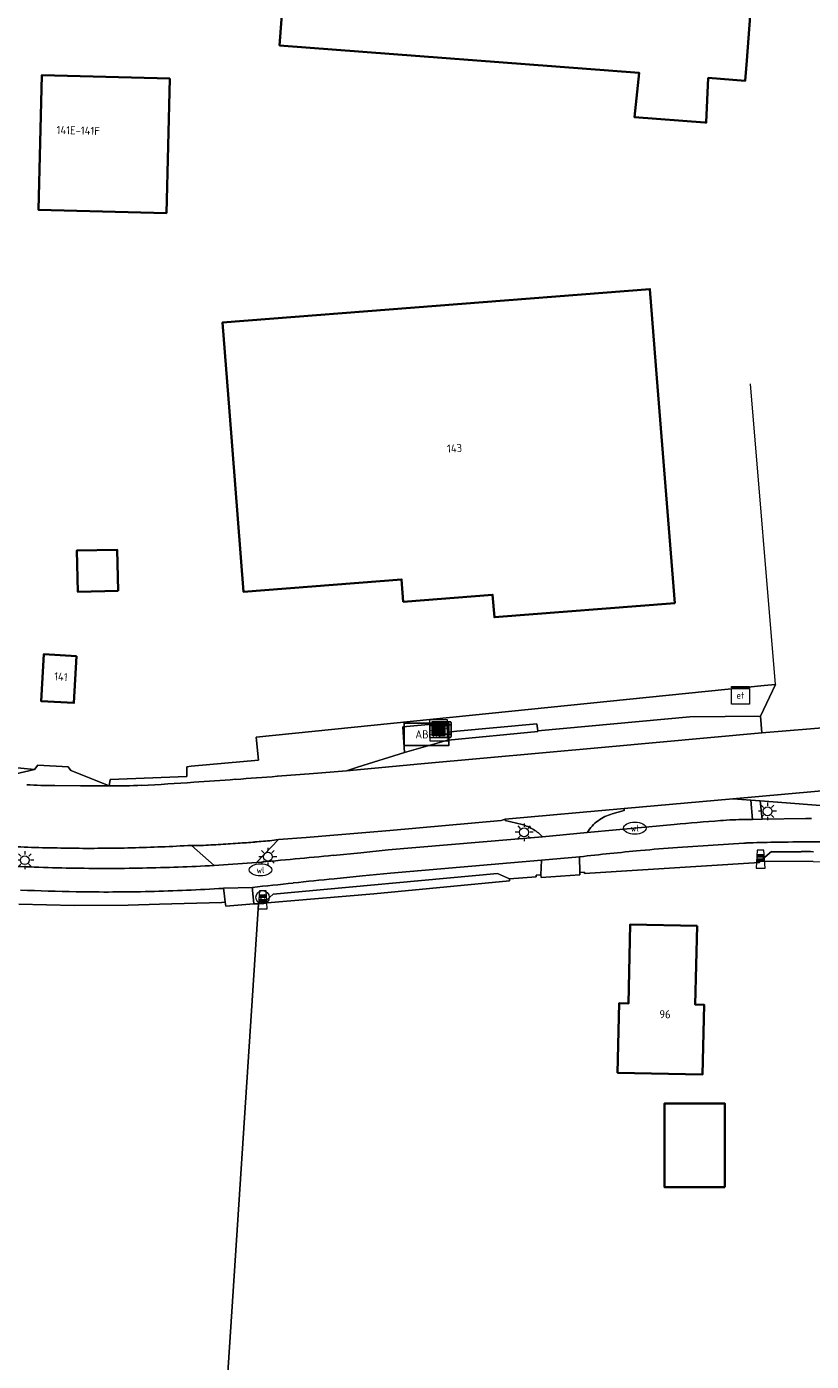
# Model space of a CAD drawing. Header units: metres. Extents: x 125158 to 132124, y 450612 to 454469.
# Tile 52 of 173: x 126663 to 126751, y 451493 to 451642. Entities that reach past the tile are written whole.
import ezdxf
from ezdxf.enums import TextEntityAlignment as Align

# ---------------------------------------------------------------- set-up
doc = ezdxf.new("R2010")
doc.units = ezdxf.units.M
doc.layers.get('0').update_dxf_attribs({"color": 8})
for name, color, linetype, lineweight in [('B-XX-IE-MEUBILAIR_WEGMEUBILAIR-S', 8, 'Continuous', 25), ('B-XX-KL-BRANDSTOF_LOCATIEPAAL-S', 8, 'Continuous', 25), ('B-XX-KL-ET_LS_OV_LICHTMAST-S', 8, 'Continuous', 25), ('B-XX-KL-ET_LS_SR_KAST-S', 8, 'Continuous', 25), ('B-XX-KL-WATER_PUT-S', 8, 'Continuous', 25), ('B-XX-OG-BEBOUWING-GV', 8, 'Continuous', 35), ('B-XX-OG-BEBOUWING-T18', 8, 'Continuous', 18), ('B-XX-OG-TERREIN_CULTUURSCHEIDING-GV', 8, 'Continuous', 18), ('B-XX-OG-WEG-GV', 8, 'Continuous', 18), ('B-XX-VW-HALTEPAAL-S', 8, 'Continuous', 25)]:
    doc.layers.add(name, color=color, linetype=linetype, lineweight=lineweight)
doc.styles.add('NLCS-ISO', font='NLCS-ISO.ttf')
doc.styles.add('NLCS-ISO-M-T18', font='NLCS-ISO.ttf', dxfattribs={"height": 1.8})

# ---------------------------------------------------------------- blocks, each defined once
blk = doc.blocks.new('SIE-WEG_AFVALBAK-SO')
at = {"linetype": 'ByBlock', "lineweight": 18}
h = blk.add_hatch(color=0, dxfattribs=at)
h.dxf.hatch_style = 1
h.paths.add_polyline_path([(-1.5, -1.5), (1.5, -1.5), (1.5, 1.5), (-1.5, 1.5)])
at = {"color": 0, "linetype": 'ByBlock', "lineweight": 18}
for points in [[(-2, -2), (2, -2), (2, 2), (-2, 2)], [(-1.5, -1.5), (1.5, -1.5), (1.5, 1.5), (-1.5, 1.5)]]:
    blk.add_lwpolyline(points, close=True, dxfattribs=at)
blk = doc.blocks.new('SKL-WATER_WATERLEIDINGPUT-SO')
at = {"color": 0, "linetype": 'ByBlock', "lineweight": 18}
blk.add_ellipse((0, 0), major_axis=(2.5, 0), ratio=0.54, dxfattribs=at)
at = {"color": 0, "linetype": 'ByBlock', "lineweight": 18, "style": 'NLCS-ISO'}
blk.add_text('wl', height=1.5, dxfattribs=at).set_placement((0, 0), align=Align.MIDDLE_CENTER)
blk = doc.blocks.new('SIE-WATER_VERKLIKKER_TRANSPORTLEIDING-SO')
at = {"color": 0, "linetype": 'ByBlock', "lineweight": 18}
blk.add_circle((0, 0), 1.5, dxfattribs=at)
at = {"color": 0, "linetype": 'ByBlock', "lineweight": 18, "style": 'NLCS-ISO'}
blk.add_text('vt', height=1.5, dxfattribs=at).set_placement((0, 0), align=Align.MIDDLE_CENTER)
blk = doc.blocks.new('SIE-WEG_ABRI-SO')
blk.add_lwpolyline([(-5, -2.5), (5, -2.5), (5, 2.5), (-5, 2.5)], close=True)
at = {"style": 'NLCS-ISO'}
blk.add_text('ABRI', height=1.8, dxfattribs=at).set_placement((0, 0), align=Align.MIDDLE_CENTER)
blk = doc.blocks.new('SKL-ET_OV_LICHTMAST-SO')
at = {"color": 0, "linetype": 'ByBlock', "lineweight": 18}
for points in [[(-1.25, 0), (-2, 0)], [(-1.41, 1.41), (-0.88, 0.88)], [(0, 2), (0, 1.25)], [(0.88, 0.88), (1.41, 1.41)], [(2, 0), (1.25, 0)], [(-1.41, -1.41), (-0.88, -0.88)], [(0, -1.25), (0, -2)], [(0.88, -0.88), (1.41, -1.41)]]:
    blk.add_lwpolyline(points, dxfattribs=at)
blk.add_circle((0, 0), 1, dxfattribs=at)
blk = doc.blocks.new('SVW-HALTEPAAL-SO')
for p, q in [((-1.29, 1.06), (1.29, 1.06)), ((-1.29, -1.06), (1.29, -1.06))]:
    blk.add_line(p, q)
blk.add_lwpolyline([(-1.09, -1.76), (1.09, -1.76, 0.414214), (1.29, -1.56), (1.29, 1.56, 0.414214), (1.09, 1.76), (-1.09, 1.76, 0.414214), (-1.29, 1.56), (-1.29, -1.56, 0.414214)], format="xyb", close=True)
at = {"lineweight": 18, "style": 'NLCS-ISO'}
blk.add_text('h', height=1.8, dxfattribs=at).set_placement((0.02, 0.01), align=Align.MIDDLE_CENTER)
blk = doc.blocks.new('SIE-WEG_PAAL_GRENSPAAL-SO')
at = {"linetype": 'ByBlock', "lineweight": 18}
h = blk.add_hatch(color=0, dxfattribs=at)
h.dxf.hatch_style = 1
h.paths.add_polyline_path([(0.90625, -0.5), (0.875, 0), (-0.875, 0), (-0.90625, -0.5)])
h.paths.add_polyline_path([(-0.8125, 1), (-0.84375, 0.5), (0.84375, 0.5), (0.8125, 1)])
at = {"color": 0, "linetype": 'ByBlock', "lineweight": 18}
blk.add_lwpolyline([(-1, -2), (1, -2), (0.75, 2), (-0.75, 2)], close=True, dxfattribs=at)
for points in [[(0.875, 0), (-0.875, 0)], [(0.84375, 0.5), (-0.84375, 0.5)], [(0.8125, 1), (-0.8125, 1)], [(0.90625, -0.5), (-0.90625, -0.5)]]:
    blk.add_lwpolyline(points, dxfattribs=at)
blk = doc.blocks.new('SKL-DATA_KAST-SO')
at = {"color": 0, "linetype": 'ByBlock', "lineweight": 18}
for points in [[(-2, 2), (2, 2), (2, 1.68), (-2, 1.68)], [(-2, 1.52), (2, 1.52), (2, -2), (-2, -2)]]:
    blk.add_lwpolyline(points, close=True, dxfattribs=at)
blk = doc.blocks.new('SKL-ET_KAST_ELEKTRA-SO')
at = {"color": 0, "linetype": 'ByBlock', "lineweight": 18}
for points in [[(-2, 2), (2, 2), (2, 1.68), (-2, 1.68)], [(-2, 1.52), (2, 1.52), (2, -2), (-2, -2)]]:
    blk.add_lwpolyline(points, close=True, dxfattribs=at)
at = {"color": 0, "linetype": 'ByBlock', "lineweight": 18, "style": 'NLCS-ISO'}
blk.add_text('et', height=1.5, dxfattribs=at).set_placement((0, 0), align=Align.MIDDLE_CENTER)

msp = doc.modelspace()

# ---------------------------------------------------------------- linework, layer by layer
at = {"layer": 'B-XX-OG-BEBOUWING-GV'}
for points in [[(126744.51, 451648.4), (126692.56, 451652.34), (126691.63, 451640.08), (126731.75, 451637.04), (126731.23, 451632.09), (126739.08, 451631.5), (126739.24, 451631.48), (126739.47, 451636.46), (126743.59, 451636.15), (126743.76, 451638.39)], [(126679.38, 451636.41), (126665.11, 451636.76), (126664.74, 451621.74), (126679.01, 451621.39)], [(126733.74, 451602.98), (126732.96, 451612.9), (126685.26, 451609.17), (126686.04, 451599.26), (126687.61, 451579.13), (126705.25, 451580.51), (126705.44, 451578.02), (126715.4, 451578.8), (126715.6, 451576.3), (126735.72, 451577.88)], [(126673.61, 451579.23), (126673.51, 451583.83), (126669.01, 451583.73), (126669.11, 451579.13)], [(126668.98, 451571.95), (126665.33, 451572.16), (126665.04, 451566.93), (126668.69, 451566.73)], [(126738.21, 451541.86), (126730.76, 451542.03), (126730.57, 451533.21), (126729.53, 451533.24), (126729.35, 451525.48), (126738.84, 451525.29), (126739.01, 451533.05), (126738.01, 451533.08)], [(126741.3, 451512.7), (126741.3, 451522.05), (126734.6, 451522.05), (126734.6, 451512.7)]]:
    msp.add_lwpolyline(points, close=True, dxfattribs=at)
at = {"layer": 'B-XX-OG-TERREIN_CULTUURSCHEIDING-GV'}
for points in [[(126691.63, 451640.08), (126692.56, 451652.34), (126744.51, 451648.4), (126743.76, 451638.39), (126743.59, 451636.15), (126739.47, 451636.46), (126739.24, 451631.48), (126739.08, 451631.5), (126731.23, 451632.09), (126731.75, 451637.04)], [(126664.74, 451621.74), (126665.11, 451636.76), (126679.38, 451636.41), (126679.01, 451621.39)], [(126686.04, 451599.26), (126685.26, 451609.17), (126732.96, 451612.9), (126733.74, 451602.98), (126735.72, 451577.88), (126715.6, 451576.3), (126715.4, 451578.8), (126705.44, 451578.02), (126705.25, 451580.51), (126687.61, 451579.13)], [(126669.11, 451579.13), (126669.01, 451583.73), (126673.51, 451583.83), (126673.61, 451579.23)], [(126665.04, 451566.93), (126665.33, 451572.16), (126668.98, 451571.95), (126668.69, 451566.73)], [(126730.57, 451533.21), (126730.76, 451542.03), (126738.21, 451541.86), (126738.01, 451533.08), (126739.01, 451533.05), (126738.84, 451525.29), (126729.35, 451525.48), (126729.53, 451533.24)], [(126734.6, 451522.05), (126741.3, 451522.05), (126741.3, 451512.7), (126734.6, 451512.7)]]:
    msp.add_lwpolyline(points, close=True, dxfattribs=at)
for points in [[(126746.95, 451568.8), (126744.18, 451602.33)], [(126618.02, 451564.8), (126620.83, 451564.42), (126633.62, 451562.83), (126635.52, 451564.81), (126636.86, 451562.45), (126646.71, 451561.23), (126647.73, 451561.08), (126662.77, 451559.45), (126664.28, 451559.32), (126664.68, 451559.79), (126668.04, 451559.6), (126668.33, 451559.19), (126670.13, 451558.47), (126672.64, 451557.47), (126672.73, 451558.18), (126681.29, 451558.53), (126681.29, 451559.62), (126681.77, 451559.66), (126689.3, 451560.35), (126689.03, 451562.93), (126745.7, 451568.67), (126746.95, 451568.8)], [(126751.16, 451549.03), (126745.26, 451549.09), (126745.18, 451548.92), (126725.66, 451547.69), (126725.65, 451547.86), (126725.14, 451547.83), (126725.15, 451547.54), (126720.82, 451547.27), (126720.8, 451547.54), (126720.27, 451547.51), (126720.28, 451547.34), (126717.29, 451547.1), (126717.3, 451546.89), (126702.15, 451545.45), (126689.8, 451544.38), (126689.3, 451544.33), (126685.54, 451486.89)], [(126685.54, 451486.89), (126689.3, 451544.33), (126689.19, 451544.33), (126688.75, 451544.31), (126685.63, 451544.06), (126685.57, 451544.51), (126685.21, 451544.46), (126685.16, 451544.46), (126678.24, 451544.27), (126674.76, 451544.17), (126668.72, 451544.14), (126662.55, 451544.28)]]:
    msp.add_lwpolyline(points, dxfattribs=at)
at = {"layer": 'B-XX-OG-WEG-GV'}
for points in [[(126720.45, 451563.62), (126737.4, 451565.2), (126745.29, 451565.26), (126746.95, 451568.8), (126745.7, 451568.67), (126689.03, 451562.93), (126689.3, 451560.35), (126681.77, 451559.66), (126681.29, 451559.62), (126681.29, 451558.53), (126672.73, 451558.18), (126672.64, 451557.47)], [(126746.95, 451568.8), (126745.29, 451565.26), (126745.45, 451563.41), (126753.57, 451564.08), (126763.49, 451564.9), (126766.72, 451565.17), (126765.09, 451565.75), (126763.35, 451566.97)], [(126763.49, 451564.9), (126753.57, 451564.08), (126745.45, 451563.41), (126727.97, 451561.79), (126707.38, 451559.93), (126699.1, 451559.17)], [(126699.1, 451559.17), (126700.34, 451559.56), (126705.59, 451561.21), (126705.38, 451564.06), (126710.28, 451564.5), (126710.36, 451563.48), (126711.42, 451563.58), (126720.34, 451564.41), (126720.45, 451563.62)], [(126658.21, 451557.88), (126664.28, 451559.32), (126662.77, 451559.45), (126647.73, 451561.08)], [(126783.53, 451556.58), (126786.21, 451556.96), (126786.31, 451556.98), (126786.45, 451557), (126789.02, 451557.47), (126789.81, 451557.62), (126791.42, 451557.93), (126801.26, 451560.1), (126806.36, 451561.85), (126786.31, 451560.04), (126769.84, 451558.56), (126764.06, 451558.03), (126754.23, 451557.13), (126742.2, 451556.03), (126744.2, 451555.88), (126745.26, 451555.8), (126754.41, 451555.11), (126756.47, 451554.95)], [(126664.28, 451559.32), (126658.21, 451557.88)], [(126666.56, 451557.51), (126669.43, 451557.49), (126672.64, 451557.47), (126670.13, 451558.47), (126668.33, 451559.19), (126668.04, 451559.6), (126664.68, 451559.79), (126664.28, 451559.32)], [(126690.78, 451551.37), (126691.53, 451551.49), (126694.61, 451551.73), (126697.7, 451551.98), (126700.82, 451552.24), (126703.94, 451552.51), (126716.35, 451553.61), (126716.79, 451553.75), (126730.07, 451554.95), (126742.2, 451556.03), (126754.23, 451557.13), (126764.06, 451558.03)], [(126672.64, 451557.47), (126669.43, 451557.49), (126666.56, 451557.51)], [(126728.76, 451554.36), (126730.07, 451554.73), (126730.07, 451554.95), (126716.79, 451553.75), (126716.8, 451553.61), (126718.71, 451553.18)], [(126743.57, 451553.73), (126744.41, 451553.74), (126744.2, 451555.88), (126742.2, 451556.03), (126730.07, 451554.95), (126730.07, 451554.73), (126728.76, 451554.36)], [(126756.47, 451554.95), (126754.41, 451555.11), (126745.26, 451555.8), (126745.48, 451553.76), (126750.34, 451553.84), (126750.97, 451553.84)], [(126718.71, 451553.18), (126716.8, 451553.61), (126716.79, 451553.75), (126716.35, 451553.61), (126703.94, 451552.51), (126700.82, 451552.24), (126697.7, 451551.98), (126694.61, 451551.73), (126691.53, 451551.49)], [(126735.67, 451553.17), (126725.96, 451552.27), (126720.99, 451551.81), (126703.77, 451550.33), (126700.7, 451550.02), (126697.63, 451549.73)], [(126725.96, 451552.27), (126735.67, 451553.17)], [(126750.97, 451553.84), (126750.34, 451553.84), (126745.48, 451553.76), (126744.41, 451553.74), (126743.57, 451553.73)], [(126697.63, 451549.73), (126700.7, 451550.02), (126703.77, 451550.33), (126720.99, 451551.81)], [(126720.99, 451551.81), (126725.96, 451552.27)], [(126682.6, 451550.81), (126681.81, 451550.84), (126684.33, 451548.59), (126689.08, 451548.94)], [(126684.33, 451548.59), (126681.81, 451550.84)], [(126681.81, 451550.84), (126682.6, 451550.81)], [(126691.53, 451551.49), (126689.08, 451548.94)], [(126689.08, 451548.94), (126691.53, 451551.49), (126690.78, 451551.37)], [(126743.71, 451551.1), (126743.44, 451551.09), (126736.02, 451550.6)], [(126736.02, 451550.6), (126743.44, 451551.09), (126743.71, 451551.1)], [(126689.08, 451548.94), (126684.33, 451548.59)], [(126697.74, 451547.12), (126700.87, 451547.43), (126704, 451547.74), (126720.85, 451549.18), (126725.1, 451549.57)], [(126720.28, 451547.34), (126720.27, 451547.51), (126720.8, 451547.54), (126720.85, 451549.18), (126704, 451547.74), (126700.87, 451547.43), (126697.74, 451547.12)], [(126725.1, 451549.57), (126725.14, 451547.83), (126725.65, 451547.86), (126725.66, 451547.69), (126745.18, 451548.92), (126745.26, 451549.09), (126746.53, 451550.15)], [(126746.53, 451550.15), (126745.26, 451549.09), (126751.16, 451549.03), (126755, 451548.91), (126762.83, 451548.67), (126766.24, 451548.77), (126764.61, 451550.02)], [(126688.6, 451546.16), (126688.63, 451545.83), (126688.75, 451544.31), (126689.19, 451544.33), (126689.3, 451544.33), (126689.8, 451544.38), (126690.92, 451545.4), (126715.95, 451547.72), (126717.29, 451547.1), (126720.28, 451547.34)], [(126662.55, 451544.28), (126668.72, 451544.14), (126674.76, 451544.17), (126678.24, 451544.27), (126685.16, 451544.46), (126685.21, 451544.46), (126685.57, 451544.51), (126685.44, 451545.5), (126685.37, 451546.05)], [(126685.37, 451546.05), (126688.6, 451546.16)]]:
    msp.add_lwpolyline(points, dxfattribs=at)
for points in [[(126745.29, 451565.26), (126737.4, 451565.2), (126720.45, 451563.62), (126720.45, 451563.53), (126710.43, 451562.59), (126710.27, 451562.56), (126705.59, 451561.21), (126700.34, 451559.56), (126699.1, 451559.17), (126707.38, 451559.93), (126727.97, 451561.79), (126745.45, 451563.41)], [(126705.59, 451561.21), (126710.27, 451562.56), (126710.43, 451562.59), (126710.36, 451563.48), (126710.28, 451564.5), (126705.38, 451564.06)], [(126710.36, 451563.48), (126710.43, 451562.59), (126720.45, 451563.53), (126720.45, 451563.62), (126720.34, 451564.41), (126711.42, 451563.58)], [(126745.48, 451553.76), (126745.26, 451555.8), (126744.2, 451555.88), (126744.41, 451553.74)], [(126720.85, 451549.18), (126720.8, 451547.54), (126720.82, 451547.27), (126725.15, 451547.54), (126725.14, 451547.83), (126725.1, 451549.57)], [(126717.29, 451547.1), (126715.95, 451547.72), (126690.92, 451545.4), (126689.8, 451544.38), (126702.15, 451545.45), (126717.3, 451546.89)], [(126688.75, 451544.31), (126688.63, 451545.83), (126688.6, 451546.16), (126685.37, 451546.05), (126685.44, 451545.5), (126685.57, 451544.51), (126685.63, 451544.06)]]:
    msp.add_lwpolyline(points, close=True, dxfattribs=at)
for centre, radius, start, end in [((126639.1, 452257.45), 700.85, 274.61085, 274.91126), ((126667.89, 451744.29), 186.94, 272.5667, 274.3501), ((126629.59, 452369.13), 812.93, 273.7008, 274.03013), ((126630.14, 452363.67), 807.45, 274.01851, 274.35013), ((126618.28, 452516.06), 960.3, 274.36611, 274.60861), ((126667.33, 451648.18), 90.67, 267.529, 269.5109), ((126673.07, 451628.86), 71.39, 269.6547, 272.5609), ((126717.13, 451547.94), 5.47, 65.8647, 73.2517), ((126730.05, 451549.71), 4.83, 126.4944, 137.2058), ((126730, 451549.78), 4.74, 115.8222, 126.5274), ((126730.02, 451549.77), 4.76, 105.315, 115.979), ((126753.61, 451370.89), 183.16, 94.0021, 95.6208), ((126744.47, 451501.77), 51.97, 90.9912, 94.0187), ((126717.09, 451547.9), 5.52, 58.3975, 65.7064), ((126717.18, 451548.04), 5.35, 51.5198, 58.3639), ((126717.22, 451548.07), 5.31, 44.7962, 51.6832), ((126730.07, 451549.71), 4.84, 137.3349, 148.009), ((126670.38, 451754.13), 203.61, 267.6234, 269.4571), ((126670.36, 451753.51), 203, 269.4595, 271.3462), ((126670.51, 451750.58), 200.06, 271.3235, 273.2379), ((126667.25, 451843.37), 292.96, 273.0027, 273.4346), ((126666.92, 451841.39), 291.01, 273.5225, 273.9572), ((126667.48, 451829.02), 278.63, 274.0184, 274.4075), ((126667.46, 451826.97), 276.58, 274.4445, 274.8362), ((126768.62, 451163.05), 388.96, 95.4175, 96.423), ((126745.49, 451407.07), 143.84, 93.7721, 95.4221), ((126749.5, 451401.88), 149.34, 91.0268, 92.219), ((126751.35, 451283.48), 267.75, 90.082, 90.9688), ((126751.11, 451372.02), 179.21, 88.8666, 90.0474), ((126572.58, 452850.23), 1306.5, 275.11596, 275.3043), ((126575.86, 452822.02), 1278.1, 275.2745, 275.46703), ((126747.36, 450179.39), 1370.75, 89.89617, 90.03465), ((126749.26, 451392.03), 158.12, 89.2917, 89.7882), ((126672.3, 451770.08), 221.81, 266.8733, 268.9792), ((126672.34, 451770.12), 221.85, 268.9678, 271.0322), ((126672.33, 451772.78), 224.5, 271.0237, 273.0635), ((126672.33, 451759.39), 213.75, 267.4245, 269.0907), ((126672.28, 451756.75), 211.11, 269.0939, 271.3244), ((126672.26, 451757.04), 211.4, 271.327, 273.5546), ((126859.55, 449958.86), 1596.47, 95.98216, 96.14691), ((126839.01, 450158.16), 1396.13, 95.80767, 95.99605)]:
    msp.add_arc(centre, radius, start, end, dxfattribs=at)
at = {"layer": 'B-XX-OG-WEG-GV', "extrusion": (0, 0, -1)}
for centre, radius, start, end in [((-126639.1, 452257.45), 700.85, 265.08874, 265.38915), ((-126667.89, 451744.29), 186.94, 265.6499, 267.4333), ((-126629.59, 452369.13), 812.93, 265.96987, 266.2992), ((-126630.14, 452363.67), 807.45, 265.64987, 265.98149), ((-126618.28, 452516.06), 960.3, 265.39139, 265.63389), ((-126667.33, 451648.18), 90.67, 270.4891, 272.471), ((-126673.07, 451628.86), 71.39, 267.4391, 270.3453), ((-126717.13, 451547.94), 5.47, 106.7483, 114.1353), ((-126730.05, 451549.71), 4.83, 42.7942, 53.5056), ((-126730, 451549.78), 4.74, 53.4726, 64.1778), ((-126730.02, 451549.77), 4.76, 64.021, 74.685), ((-126753.61, 451370.89), 183.16, 84.3792, 85.9979), ((-126744.47, 451501.77), 51.97, 85.9813, 89.0088), ((-126717.09, 451547.9), 5.52, 114.2936, 121.6025), ((-126717.18, 451548.04), 5.35, 121.6361, 128.4802), ((-126717.22, 451548.07), 5.31, 128.3168, 135.2038), ((-126730.07, 451549.71), 4.84, 31.991, 42.6651), ((-126670.38, 451754.13), 203.61, 270.5429, 272.3766), ((-126670.36, 451753.51), 203, 268.6538, 270.5405), ((-126670.51, 451750.58), 200.06, 266.7621, 268.6765), ((-126667.25, 451843.37), 292.96, 266.5654, 266.9973), ((-126666.92, 451841.39), 291.01, 266.0428, 266.4775), ((-126667.48, 451829.02), 278.63, 265.5925, 265.9816), ((-126667.46, 451826.97), 276.58, 265.1638, 265.5555), ((-126768.62, 451163.05), 388.96, 83.577, 84.5825), ((-126745.49, 451407.07), 143.84, 84.5779, 86.2279), ((-126749.5, 451401.88), 149.34, 87.781, 88.9732), ((-126751.35, 451283.48), 267.75, 89.0312, 89.918), ((-126751.11, 451372.02), 179.21, 89.9526, 91.1334), ((-126572.58, 452850.23), 1306.5, 264.6957, 264.88404), ((-126575.86, 452822.02), 1278.1, 264.53297, 264.7255), ((-126747.36, 450179.39), 1370.75, 89.96535, 90.10383), ((-126749.26, 451392.03), 158.12, 90.2118, 90.7083), ((-126672.3, 451770.08), 221.81, 271.0208, 273.1267), ((-126672.34, 451770.12), 221.85, 268.9678, 271.0322), ((-126672.33, 451772.78), 224.5, 266.9365, 268.9763), ((-126672.33, 451759.39), 213.75, 270.9093, 272.5755), ((-126672.28, 451756.75), 211.11, 268.6756, 270.9061), ((-126672.26, 451757.04), 211.4, 266.4454, 268.673), ((-126859.55, 449958.86), 1596.47, 83.85309, 84.01784), ((-126839.01, 450158.16), 1396.13, 84.00395, 84.19233)]:
    msp.add_arc(centre, radius, start, end, dxfattribs=at)

# ---------------------------------------------------------------- block references
at = {"layer": 'B-XX-IE-MEUBILAIR_WEGMEUBILAIR-S', "xscale": 0.5, "yscale": 0.5, "zscale": 0.5}
for name, p in [('SIE-WEG_ABRI-SO', (126708.02, 451563.23)), ('SIE-WEG_AFVALBAK-SO', (126709.38, 451563.86)), ('SKL-DATA_KAST-SO', (126709.42, 451563.45)), ('SIE-WEG_PAAL_GRENSPAAL-SO', (126745.31, 451549.29)), ('SIE-WEG_PAAL_GRENSPAAL-SO', (126689.76, 451544.77))]:
    msp.add_blockref(name, p, dxfattribs=at)
at = {"layer": 'B-XX-KL-BRANDSTOF_LOCATIEPAAL-S', "xscale": 0.5, "yscale": 0.5, "zscale": 0.5}
msp.add_blockref('SIE-WATER_VERKLIKKER_TRANSPORTLEIDING-SO', (126689.74, 451545.05), dxfattribs=at)
at = {"layer": 'B-XX-KL-ET_LS_OV_LICHTMAST-S', "xscale": 0.5, "yscale": 0.5, "zscale": 0.5}
for p in [(126746.08, 451554.64), (126718.92, 451552.3), (126663.21, 451549.19), (126690.33, 451549.57)]:
    msp.add_blockref('SKL-ET_OV_LICHTMAST-SO', p, dxfattribs=at)
at = {"layer": 'B-XX-KL-ET_LS_SR_KAST-S', "xscale": 0.5, "yscale": 0.5, "zscale": 0.5}
msp.add_blockref('SKL-ET_KAST_ELEKTRA-SO', (126743.05, 451567.58), dxfattribs=at)
at = {"layer": 'B-XX-KL-WATER_PUT-S', "xscale": 0.5, "yscale": 0.5, "zscale": 0.5}
for p in [(126731.27, 451552.76), (126689.51, 451548.11)]:
    msp.add_blockref('SKL-WATER_WATERLEIDINGPUT-SO', p, dxfattribs=at)
at = {"layer": 'B-XX-VW-HALTEPAAL-S', "xscale": 0.5, "yscale": 0.5, "zscale": 0.5}
msp.add_blockref('SVW-HALTEPAAL-SO', (126710.12, 451563.76), dxfattribs=at)

# ---------------------------------------------------------------- texts
at = {"layer": 'B-XX-OG-BEBOUWING-T18', "style": 'NLCS-ISO-M-T18'}
for s, rotation, p in [('141E-141F', 358.4, (126669.17, 451630.6)), ('143', 3, (126711.16, 451595.14)), ('141', 355.4, (126667.24, 451569.66)), ('96', 358.7, (126734.64, 451532))]:
    msp.add_text(s, height=0.9, rotation=rotation, dxfattribs=at).set_placement(p, align=Align.MIDDLE_CENTER)

doc.saveas('drawing.dxf')
